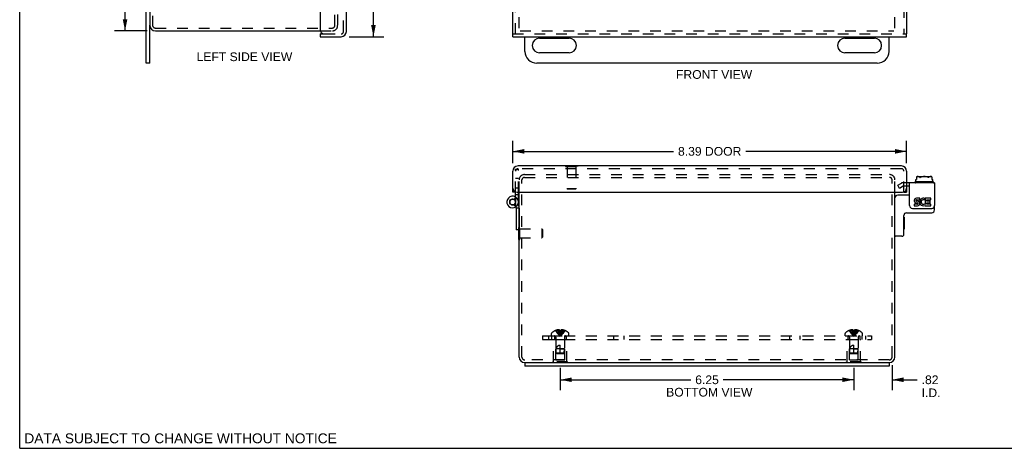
# Model space of a CAD drawing. Header units: inches. Extents: x 0 to 41.9, y 0 to 27.1.
# Tile 1 of 6: x 0 to 21, y 0 to 9.1. Entities that reach past the tile are written whole.
import ezdxf

# ---------------------------------------------------------------- set-up
doc = ezdxf.new("R2010")
doc.units = ezdxf.units.IN
doc.header["$LTSCALE"] = 2.305697
doc.header["$MEASUREMENT"] = 0
doc.linetypes.add('HIDDEN', pattern=[0.2, 0.1, -0.1])
doc.layers.get('0').update_dxf_attribs({"linetype": 'CONTINUOUS'})
for name, color, linetype in [('DEFAULT_2', 8, 'HIDDEN'), ('DIMENSIONS', 7, 'CONTINUOUS'), ('DOOR_ASSEMBLY', 7, 'CONTINUOUS'), ('SUBPANEL', 7, 'CONTINUOUS')]:
    doc.layers.add(name, color=color, linetype=linetype)
doc.styles.get("Standard").update_dxf_attribs({"font": 'arial.ttf'})
doc.dimstyles.new('DIMSTYLE_1', dxfattribs={"dimtxt": 0.184949, "dimasz": 0.246599, "dimexe": 0.09, "dimexo": 0.07, "dimgap": 0.0375, "dimtad": 0, "dimtih": 1, "dimtoh": 1, "dimzin": 4, "dimdsep": 46, "dimtxsty": 'Standard', "dimblk": '_FILLED', "dimblk1": '_FILLED', "dimblk2": '_FILLED', "dimcen": 0.09, "dimazin": 1, "dimtfac": 1, "dimtdec": 3, "dimtofl": 0, "dimtmove": 0, "dimatfit": 3, "dimldrblk": '_FILLED', "dimfxl": 0, "dimtolj": 1, "dimtzin": 4, "dimarcsym": 0})

# ---------------------------------------------------------------- blocks, each defined once
blk = doc.blocks.new('_FILLED')
at = {"color": 0, "linetype": 'ByBlock'}
blk.add_solid([(0, 0), (-1, 0.2), (-1, -0.2)], dxfattribs=at)
blk = doc.blocks.new('*D1')
at = {"layer": 'DIMENSIONS', "color": 2, "linetype": 'Continuous'}
for p, q in [((7.014, 19.131), (7.753, 19.131)), ((7.531, 19.131), (7.531, 14.236)), ((7.531, 8.756), (7.531, 13.589)), ((7.014, 8.756), (7.753, 8.756))]:
    blk.add_line(p, q, dxfattribs=at)
at = {"layer": 'DIMENSIONS', "color": 2, "linetype": 'Continuous', "xscale": 0.2465986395, "yscale": 0.2465986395, "zscale": 0.2465986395}
for p, rotation in [((7.531, 19.131), 90), ((7.531, 8.756), 270)]:
    blk.add_blockref('_FILLED', p, dxfattribs=dict(at, rotation=rotation))
at = {"layer": 'DIMENSIONS', "color": 2, "linetype": 'Continuous', "insert": (7.531, 14.144), "char_height": 0.1849, "width": 0.77417, "attachment_point": 2, "line_spacing_factor": 0.9}
blk.add_mtext('10.38\\PDOOR', dxfattribs=at)
blk = doc.blocks.new('*D2')
at = {"layer": 'DIMENSIONS', "color": 2, "linetype": 'Continuous'}
for p, q in [((10.497, 6.068), (10.497, 6.539)), ((18.882, 6.068), (18.882, 6.539)), ((10.497, 6.317), (13.922, 6.317)), ((18.882, 6.317), (15.456, 6.317))]:
    blk.add_line(p, q, dxfattribs=at)
at = {"layer": 'DIMENSIONS', "color": 2, "linetype": 'Continuous', "xscale": 0.2465986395, "yscale": 0.2465986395, "zscale": 0.2465986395, "rotation": 180}
blk.add_blockref('_FILLED', (10.497, 6.317), dxfattribs=at)
at = {"layer": 'DIMENSIONS', "color": 2, "linetype": 'Continuous', "xscale": 0.2465986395, "yscale": 0.2465986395, "zscale": 0.2465986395}
blk.add_blockref('_FILLED', (18.882, 6.317), dxfattribs=at)
at = {"layer": 'DIMENSIONS', "color": 2, "linetype": 'Continuous', "insert": (14.689, 6.41), "char_height": 0.1849, "width": 1.34827, "attachment_point": 2, "line_spacing_factor": 0.9}
blk.add_mtext('8.39 DOOR', dxfattribs=at)
blk = doc.blocks.new('*D9')
at = {"layer": 'DIMENSIONS', "color": 2, "linetype": 'Continuous'}
for p, q in [((2.716, 19.006), (2.021, 19.006)), ((2.243, 19.006), (2.243, 14.129)), ((2.243, 8.881), (2.243, 13.759)), ((2.716, 8.881), (2.021, 8.881))]:
    blk.add_line(p, q, dxfattribs=at)
at = {"layer": 'DIMENSIONS', "color": 2, "linetype": 'Continuous', "xscale": 0.2465986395, "yscale": 0.2465986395, "zscale": 0.2465986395}
for p, rotation in [((2.243, 19.006), 90), ((2.243, 8.881), 270)]:
    blk.add_blockref('_FILLED', p, dxfattribs=dict(at, rotation=rotation))
at = {"layer": 'DIMENSIONS', "color": 2, "linetype": 'Continuous', "insert": (2.243, 14.036), "char_height": 0.1849, "width": 0.64629, "attachment_point": 2, "line_spacing_factor": 0.9}
blk.add_mtext('10.13', dxfattribs=at)
blk = doc.blocks.new('*D13')
at = {"layer": 'DIMENSIONS', "color": 2, "linetype": 'Continuous'}
for p, q in [((11.507, 1.71), (11.507, 1.236)), ((17.757, 1.71), (17.757, 1.236)), ((11.507, 1.458), (14.288, 1.458)), ((17.757, 1.458), (14.975, 1.458))]:
    blk.add_line(p, q, dxfattribs=at)
at = {"layer": 'DIMENSIONS', "color": 2, "linetype": 'Continuous', "xscale": 0.2465986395, "yscale": 0.2465986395, "zscale": 0.2465986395, "rotation": 180}
blk.add_blockref('_FILLED', (11.507, 1.458), dxfattribs=at)
at = {"layer": 'DIMENSIONS', "color": 2, "linetype": 'Continuous', "xscale": 0.2465986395, "yscale": 0.2465986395, "zscale": 0.2465986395}
blk.add_blockref('_FILLED', (17.757, 1.458), dxfattribs=at)
at = {"layer": 'DIMENSIONS', "color": 2, "linetype": 'Continuous', "insert": (14.632, 1.55), "char_height": 0.1849, "width": 0.50259, "attachment_point": 2, "line_spacing_factor": 0.9}
blk.add_mtext('6.25', dxfattribs=at)
blk = doc.blocks.new('*D14')
at = {"layer": 'DIMENSIONS', "color": 2, "linetype": 'Continuous'}
for p, q in [((17.757, 1.707), (17.757, 1.236)), ((18.572, 1.77), (18.572, 1.236)), ((17.757, 1.458), (17.263, 1.458)), ((18.572, 1.458), (19.109, 1.458))]:
    blk.add_line(p, q, dxfattribs=at)
at = {"layer": 'DIMENSIONS', "color": 2, "linetype": 'Continuous', "xscale": 0.2465986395, "yscale": 0.2465986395, "zscale": 0.2465986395}
blk.add_blockref('_FILLED', (17.757, 1.458), dxfattribs=at)
at = {"layer": 'DIMENSIONS', "color": 2, "linetype": 'Continuous', "xscale": 0.2465986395, "yscale": 0.2465986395, "zscale": 0.2465986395, "rotation": 180}
blk.add_blockref('_FILLED', (18.572, 1.458), dxfattribs=at)
at = {"layer": 'DIMENSIONS', "color": 2, "linetype": 'Continuous', "insert": (19.201, 1.55), "char_height": 0.1849, "width": 0.40084, "attachment_point": 1, "line_spacing_factor": 0.9}
blk.add_mtext('.82\\PI.D.', dxfattribs=at)

msp = doc.modelspace()

# ---------------------------------------------------------------- linework, layer by layer
at = {"color": 7, "linetype": 'Continuous'}
for p, q in [((0, 0), (0, 27.126)), ((2.769, 8.194), (2.769, 9.001)), ((10.757, 8.444), (10.757, 8.756)), ((11.069, 8.725), (11.694, 8.725)), ((17.569, 8.725), (18.194, 8.725)), ((18.507, 8.444), (18.507, 8.756)), ((11.694, 8.412), (11.069, 8.412)), ((18.194, 8.412), (17.569, 8.412)), ((2.769, 8.194), (2.694, 8.194)), ((18.257, 8.194), (11.007, 8.194)), ((19.059, 5.662), (19.059, 5.658)), ((19.445, 5.672), (19.069, 5.672)), ((19.077, 5.721), (19.094, 5.721)), ((19.077, 5.672), (19.077, 5.721)), ((19.094, 5.774), (19.094, 5.721)), ((19.116, 5.782), (19.397, 5.782)), ((19.419, 5.774), (19.419, 5.721)), ((19.419, 5.721), (19.436, 5.721)), ((19.436, 5.672), (19.436, 5.721)), ((19.455, 5.662), (19.455, 5.658)), ((18.944, 5.573), (18.882, 5.573)), ((18.944, 5.385), (18.692, 5.385)), ((19.475, 5.07), (19.475, 5.162)), ((18.822, 4.55), (18.822, 4.95)), ((18.827, 4.919), (18.822, 4.919)), ((18.827, 4.919), (18.827, 4.663)), ((18.882, 5.01), (19.415, 5.01)), ((10.628, 4.444), (10.628, 4.645)), ((18.827, 4.663), (18.822, 4.663)), ((10.628, 4.444), (10.632, 4.444)), ((18.782, 4.51), (18.642, 4.51)), ((10.757, 1.822), (10.757, 1.747)), ((10.757, 1.822), (18.507, 1.822)), ((18.507, 1.822), (18.507, 1.747)), ((0, 0), (41.922, 0))]:
    msp.add_line(p, q, dxfattribs=at)
at = {"color": 3, "linetype": 'Continuous'}
for p, q in [((2.769, 18.886), (2.769, 9.001)), ((2.694, 8.194), (2.694, 9.944)), ((2.889, 8.881), (6.397, 8.881)), ((19.475, 5.648), (18.882, 5.648)), ((18.944, 5.162), (18.944, 5.648)), ((19.475, 5.648), (19.475, 5.162)), ((10.632, 1.942), (10.632, 5.447)), ((18.632, 1.942), (18.632, 5.447)), ((19.16, 5.319), (19.09, 5.319)), ((19.09, 5.287), (19.16, 5.287)), ((19.112, 5.255), (19.09, 5.255)), ((19.16, 5.287), (19.16, 5.319)), ((19.26, 5.283), (19.272, 5.313)), ((19.396, 5.319), (19.278, 5.319)), ((19.278, 5.319), (19.278, 5.185)), ((19.31, 5.287), (19.396, 5.287)), ((19.31, 5.255), (19.31, 5.287)), ((19.38, 5.255), (19.31, 5.255)), ((19.38, 5.224), (19.38, 5.255)), ((19.396, 5.287), (19.396, 5.319)), ((19.004, 5.102), (19.415, 5.102)), ((19.112, 5.191), (19.042, 5.191)), ((19.042, 5.191), (19.042, 5.158)), ((19.042, 5.158), (19.112, 5.158)), ((19.08, 5.224), (19.115, 5.224)), ((19.278, 5.185), (19.268, 5.199)), ((19.278, 5.168), (19.278, 5.158)), ((19.278, 5.158), (19.396, 5.158)), ((19.31, 5.224), (19.38, 5.224)), ((19.31, 5.191), (19.31, 5.224)), ((19.396, 5.191), (19.31, 5.191)), ((19.396, 5.158), (19.396, 5.191)), ((10.757, 1.822), (10.752, 1.822)), ((18.507, 1.747), (10.757, 1.747)), ((18.512, 1.822), (18.507, 1.822))]:
    msp.add_line(p, q, dxfattribs=at)
at = {"color": 7, "linetype": 'Continuous'}
for points in [[(19.116, 5.782), (19.112, 5.782), (19.108, 5.781), (19.105, 5.779), (19.101, 5.778), (19.098, 5.776), (19.094, 5.774)], [(19.163, 5.762), (19.161, 5.765), (19.159, 5.767), (19.156, 5.769), (19.154, 5.771), (19.151, 5.773), (19.148, 5.774), (19.145, 5.775), (19.141, 5.777), (19.137, 5.777), (19.133, 5.778), (19.129, 5.779), (19.125, 5.779), (19.121, 5.779), (19.117, 5.779), (19.113, 5.779), (19.109, 5.778), (19.105, 5.777), (19.101, 5.777), (19.098, 5.776), (19.094, 5.774)], [(19.163, 5.762), (19.164, 5.762), (19.165, 5.761), (19.165, 5.761), (19.166, 5.761), (19.167, 5.761), (19.168, 5.761), (19.169, 5.761), (19.17, 5.761), (19.171, 5.762), (19.172, 5.762)], [(19.341, 5.762), (19.337, 5.765), (19.332, 5.767), (19.327, 5.769), (19.322, 5.771), (19.317, 5.772), (19.312, 5.774), (19.307, 5.775), (19.302, 5.776), (19.296, 5.777), (19.291, 5.777), (19.286, 5.778), (19.28, 5.778), (19.275, 5.779), (19.269, 5.779), (19.264, 5.779), (19.259, 5.779), (19.253, 5.779), (19.248, 5.779), (19.243, 5.779), (19.238, 5.779), (19.233, 5.778), (19.228, 5.778), (19.224, 5.777), (19.219, 5.777), (19.214, 5.776), (19.209, 5.775), (19.204, 5.775), (19.2, 5.773), (19.195, 5.772), (19.19, 5.771), (19.186, 5.769), (19.181, 5.767), (19.176, 5.765), (19.172, 5.762)], [(19.35, 5.762), (19.349, 5.762), (19.349, 5.761), (19.348, 5.761), (19.347, 5.761), (19.346, 5.761), (19.345, 5.761), (19.344, 5.761), (19.343, 5.761), (19.342, 5.762), (19.341, 5.762)], [(19.419, 5.774), (19.416, 5.775), (19.414, 5.776), (19.412, 5.777), (19.409, 5.777), (19.407, 5.778), (19.405, 5.778), (19.402, 5.778), (19.4, 5.779), (19.397, 5.779), (19.395, 5.779), (19.392, 5.779), (19.39, 5.779), (19.387, 5.779), (19.384, 5.779), (19.382, 5.778), (19.379, 5.778), (19.377, 5.778), (19.374, 5.777), (19.371, 5.776), (19.369, 5.776), (19.366, 5.775), (19.364, 5.774), (19.361, 5.772), (19.359, 5.771), (19.357, 5.769), (19.354, 5.767), (19.352, 5.765), (19.35, 5.762)], [(19.419, 5.774), (19.417, 5.775), (19.415, 5.777), (19.413, 5.778), (19.411, 5.779), (19.409, 5.779), (19.406, 5.78), (19.404, 5.781), (19.402, 5.781), (19.4, 5.782), (19.397, 5.782)]]:
    msp.add_lwpolyline(points, dxfattribs=at)
at = {"color": 3, "linetype": 'Continuous'}
for centre, radius, start, end in [((2.889, 9.001), 0.12, 180, 270), ((19.09, 5.271), 0.0483, 90, 257.4227), ((19.09, 5.271), 0.0161, 90, 270), ((19.112, 5.207), 0.0483, 270, 90), ((19.24, 5.239), 0.0805, 66.5974, 251.8782), ((19.24, 5.239), 0.0483, 66.5974, 305.1108), ((19.004, 5.162), 0.06, 180, 270), ((19.112, 5.207), 0.0161, 270, 351.2347), ((19.109, 5.206), 0.0185, 353.4521, 71.7546), ((19.24, 5.237), 0.0789, 251.419, 296.1954), ((19.24, 5.239), 0.0805, 295.7361, 297.8522), ((19.415, 5.162), 0.06, 270, 360), ((10.752, 1.942), 0.12, 180, 270), ((18.512, 1.942), 0.12, 270, 360)]:
    msp.add_arc(centre, radius, start, end, dxfattribs=at)
at = {"color": 7, "linetype": 'Continuous'}
for centre, radius, start, end in [((11.069, 8.569), 0.156, 90, 270), ((11.694, 8.569), 0.156, 270, 90), ((17.569, 8.569), 0.156, 90, 270), ((18.194, 8.569), 0.156, 270, 90), ((11.007, 8.444), 0.25, 180, 270), ((18.257, 8.444), 0.25, 270, 360), ((19.069, 5.662), 0.01, 90, 180), ((19.445, 5.662), 0.01, 0, 90), ((19.069, 5.658), 0.01, 180, 270), ((19.445, 5.658), 0.01, 270, 360), ((18.692, 5.325), 0.06, 90, 180), ((19.415, 5.07), 0.06, 270, 360), ((18.882, 4.95), 0.06, 90, 180), ((18.642, 4.52), 0.01, 180, 270), ((18.782, 4.55), 0.04, 270, 360)]:
    msp.add_arc(centre, radius, start, end, dxfattribs=at)
at = {"layer": 'DEFAULT_2', "color": 8, "linetype": 'HIDDEN'}
for p, q in [((2.829, 18.886), (2.829, 9.001)), ((10.632, 8.941), (10.632, 18.984)), ((18.632, 8.941), (18.632, 18.946)), ((6.709, 8.993), (6.709, 9.231)), ((6.769, 9.231), (6.769, 8.993)), ((2.889, 8.941), (6.657, 8.941)), ((6.397, 8.881), (6.657, 8.881)), ((10.654, 8.881), (18.61, 8.881)), ((10.632, 5.447), (10.632, 5.71)), ((10.692, 1.942), (10.692, 5.71)), ((10.744, 5.822), (18.52, 5.822)), ((10.744, 5.762), (18.52, 5.762)), ((18.572, 1.942), (18.572, 5.71)), ((18.632, 5.447), (18.632, 5.71)), ((18.694, 5.595), (18.769, 5.638)), ((18.732, 5.53), (18.694, 5.595)), ((18.806, 5.573), (18.732, 5.53)), ((18.882, 5.648), (18.806, 5.648)), ((18.882, 5.573), (18.806, 5.573)), ((10.628, 4.645), (10.628, 4.7)), ((10.628, 4.7), (10.646, 4.7)), ((10.646, 4.444), (10.646, 4.7)), ((10.646, 4.666), (11.118, 4.666)), ((11.118, 4.666), (11.118, 4.478)), ((11.128, 4.656), (11.118, 4.666)), ((11.128, 4.656), (11.128, 4.488)), ((10.632, 4.444), (10.646, 4.444)), ((10.646, 4.478), (11.118, 4.478)), ((11.128, 4.488), (11.118, 4.478)), ((11.438, 2.506), (11.438, 2.516)), ((11.472, 2.506), (11.472, 2.521)), ((11.491, 2.506), (11.491, 2.516)), ((11.522, 2.516), (11.522, 2.506)), ((11.541, 2.506), (11.541, 2.521)), ((11.575, 2.506), (11.575, 2.516)), ((17.688, 2.506), (17.688, 2.516)), ((17.722, 2.506), (17.722, 2.521)), ((17.741, 2.506), (17.741, 2.516)), ((17.772, 2.516), (17.772, 2.506)), ((17.791, 2.506), (17.791, 2.521)), ((17.825, 2.506), (17.825, 2.516)), ((11.32, 2.392), (11.32, 2.439)), ((11.32, 2.392), (11.693, 2.392)), ((11.367, 1.838), (11.367, 2.317)), ((11.367, 2.317), (11.647, 2.317)), ((11.412, 2.307), (11.402, 2.317)), ((11.407, 2.505), (11.407, 2.506)), ((11.408, 2.506), (11.407, 2.505)), ((11.491, 2.506), (11.408, 2.506)), ((11.412, 1.88), (11.412, 2.307)), ((11.602, 2.307), (11.412, 2.307)), ((11.413, 2.364), (11.413, 2.117)), ((11.491, 2.506), (11.493, 2.483)), ((11.491, 2.506), (11.491, 2.505)), ((11.493, 2.484), (11.496, 2.462)), ((11.496, 2.462), (11.498, 2.441)), ((11.498, 2.441), (11.501, 2.421)), ((11.522, 2.505), (11.517, 2.506)), ((11.522, 2.506), (11.52, 2.483)), ((11.522, 2.506), (11.522, 2.505)), ((11.605, 2.506), (11.522, 2.506)), ((11.601, 2.364), (11.601, 2.117)), ((11.602, 2.307), (11.612, 2.317)), ((11.602, 1.88), (11.602, 2.307)), ((11.605, 2.506), (11.606, 2.505)), ((11.606, 2.506), (11.606, 2.505)), ((11.647, 1.838), (11.647, 2.317)), ((11.693, 2.392), (11.693, 2.439)), ((17.57, 2.392), (17.57, 2.439)), ((17.57, 2.392), (17.943, 2.392)), ((17.617, 2.317), (17.897, 2.317)), ((17.617, 1.838), (17.617, 2.317)), ((17.662, 2.307), (17.652, 2.317)), ((17.657, 2.505), (17.657, 2.506)), ((17.658, 2.506), (17.657, 2.505)), ((17.741, 2.506), (17.658, 2.506)), ((17.852, 2.307), (17.662, 2.307)), ((17.662, 1.88), (17.662, 2.307)), ((17.663, 2.364), (17.663, 2.117)), ((17.741, 2.506), (17.743, 2.483)), ((17.741, 2.506), (17.741, 2.505)), ((17.743, 2.484), (17.746, 2.462)), ((17.746, 2.462), (17.748, 2.441)), ((17.748, 2.441), (17.751, 2.421)), ((17.772, 2.506), (17.77, 2.483)), ((17.855, 2.506), (17.772, 2.506)), ((17.772, 2.506), (17.772, 2.505)), ((17.851, 2.364), (17.851, 2.117)), ((17.852, 2.307), (17.862, 2.317)), ((17.852, 1.88), (17.852, 2.307)), ((17.856, 2.505), (17.855, 2.506)), ((17.856, 2.506), (17.856, 2.505)), ((17.897, 1.838), (17.897, 2.317)), ((17.943, 2.392), (17.943, 2.439)), ((11.422, 2.027), (11.413, 2.117)), ((11.601, 2.117), (11.413, 2.117)), ((11.507, 2.017), (11.507, 2.197)), ((11.507, 2.117), (11.601, 2.117)), ((11.592, 2.027), (11.601, 2.117)), ((17.851, 2.117), (17.663, 2.117)), ((17.672, 2.027), (17.663, 2.117)), ((17.757, 2.017), (17.757, 2.197)), ((17.757, 2.117), (17.851, 2.117)), ((17.842, 2.027), (17.851, 2.117)), ((11.433, 2.017), (11.422, 2.027)), ((11.592, 2.027), (11.422, 2.027)), ((11.433, 2.017), (11.581, 2.017)), ((11.581, 2.017), (11.592, 2.027)), ((17.842, 2.027), (17.672, 2.027)), ((17.683, 2.017), (17.672, 2.027)), ((17.683, 2.017), (17.831, 2.017)), ((17.831, 2.017), (17.842, 2.027)), ((18.512, 1.882), (10.752, 1.882)), ((11.351, 1.817), (11.351, 1.838)), ((11.663, 1.838), (11.351, 1.838)), ((11.663, 1.817), (11.351, 1.817)), ((11.412, 1.88), (11.602, 1.88)), ((11.507, 1.817), (11.507, 1.838)), ((11.663, 1.817), (11.663, 1.838)), ((17.913, 1.838), (17.601, 1.838)), ((17.601, 1.817), (17.601, 1.838)), ((17.913, 1.817), (17.601, 1.817)), ((17.662, 1.88), (17.852, 1.88)), ((17.757, 1.817), (17.757, 1.838)), ((17.913, 1.817), (17.913, 1.838))]:
    msp.add_line(p, q, dxfattribs=at)
for points in [[(11.472, 2.521), (11.468, 2.521), (11.464, 2.52), (11.46, 2.52), (11.455, 2.519), (11.451, 2.518), (11.447, 2.518), (11.443, 2.517), (11.438, 2.516)], [(11.491, 2.516), (11.489, 2.517), (11.486, 2.518), (11.484, 2.518), (11.481, 2.519), (11.479, 2.52), (11.477, 2.52), (11.474, 2.52), (11.472, 2.521)], [(11.541, 2.521), (11.539, 2.52), (11.537, 2.52), (11.534, 2.52), (11.532, 2.519), (11.529, 2.518), (11.527, 2.518), (11.525, 2.517), (11.522, 2.516)], [(11.575, 2.516), (11.571, 2.517), (11.566, 2.518), (11.562, 2.518), (11.558, 2.519), (11.554, 2.52), (11.55, 2.52), (11.546, 2.521), (11.541, 2.521)], [(17.722, 2.521), (17.718, 2.521), (17.714, 2.52), (17.71, 2.52), (17.705, 2.519), (17.701, 2.518), (17.697, 2.518), (17.693, 2.517), (17.688, 2.516)], [(17.741, 2.516), (17.739, 2.517), (17.736, 2.518), (17.734, 2.518), (17.731, 2.519), (17.729, 2.52), (17.727, 2.52), (17.724, 2.52), (17.722, 2.521)], [(17.791, 2.521), (17.789, 2.52), (17.787, 2.52), (17.784, 2.52), (17.782, 2.519), (17.779, 2.518), (17.777, 2.518), (17.775, 2.517), (17.772, 2.516)], [(17.825, 2.516), (17.821, 2.517), (17.816, 2.518), (17.812, 2.518), (17.808, 2.519), (17.804, 2.52), (17.8, 2.52), (17.796, 2.521), (17.791, 2.521)], [(11.407, 2.505), (11.421, 2.483), (11.436, 2.462), (11.452, 2.441), (11.469, 2.421), (11.487, 2.401), (11.507, 2.382)], [(11.438, 2.506), (11.448, 2.484), (11.458, 2.462), (11.469, 2.441), (11.481, 2.421), (11.493, 2.401), (11.507, 2.382)], [(11.472, 2.506), (11.477, 2.484), (11.482, 2.462), (11.487, 2.441), (11.493, 2.421), (11.5, 2.401), (11.507, 2.382)], [(11.491, 2.505), (11.496, 2.506), (11.501, 2.506), (11.507, 2.506), (11.512, 2.506), (11.517, 2.506)], [(11.501, 2.421), (11.504, 2.401), (11.507, 2.382)], [(11.501, 2.421), (11.504, 2.401), (11.507, 2.382)], [(11.541, 2.506), (11.537, 2.484), (11.531, 2.462), (11.526, 2.441), (11.52, 2.421), (11.513, 2.401), (11.507, 2.382)], [(11.575, 2.506), (11.566, 2.484), (11.555, 2.462), (11.544, 2.441), (11.533, 2.421), (11.52, 2.401), (11.507, 2.382)], [(11.606, 2.505), (11.592, 2.483), (11.577, 2.462), (11.561, 2.441), (11.544, 2.421), (11.526, 2.401), (11.507, 2.382)], [(11.52, 2.484), (11.518, 2.462), (11.515, 2.441), (11.512, 2.421), (11.51, 2.401), (11.507, 2.382)], [(11.518, 2.462), (11.515, 2.441), (11.512, 2.421), (11.51, 2.401), (11.507, 2.382)], [(17.657, 2.505), (17.671, 2.483), (17.686, 2.462), (17.702, 2.441), (17.719, 2.421), (17.737, 2.401), (17.757, 2.382)], [(17.688, 2.506), (17.698, 2.484), (17.708, 2.462), (17.719, 2.441), (17.731, 2.421), (17.743, 2.401), (17.757, 2.382)], [(17.722, 2.506), (17.727, 2.484), (17.732, 2.462), (17.737, 2.441), (17.743, 2.421), (17.75, 2.401), (17.757, 2.382)], [(17.772, 2.505), (17.767, 2.506), (17.762, 2.506), (17.757, 2.506), (17.751, 2.506), (17.746, 2.506), (17.741, 2.505)], [(17.751, 2.421), (17.754, 2.401), (17.757, 2.382)], [(17.751, 2.421), (17.754, 2.401), (17.757, 2.382)], [(17.791, 2.506), (17.787, 2.484), (17.781, 2.462), (17.776, 2.441), (17.77, 2.421), (17.763, 2.401), (17.757, 2.382)], [(17.825, 2.506), (17.816, 2.484), (17.805, 2.462), (17.794, 2.441), (17.783, 2.421), (17.77, 2.401), (17.757, 2.382)], [(17.856, 2.505), (17.842, 2.483), (17.827, 2.462), (17.811, 2.441), (17.794, 2.421), (17.776, 2.401), (17.757, 2.382)], [(17.77, 2.484), (17.768, 2.462), (17.765, 2.441), (17.762, 2.421), (17.76, 2.401), (17.757, 2.382)], [(17.768, 2.462), (17.765, 2.441), (17.762, 2.421), (17.76, 2.401), (17.757, 2.382)], [(11.422, 2.027), (11.421, 2.039), (11.42, 2.051), (11.42, 2.062), (11.419, 2.074), (11.42, 2.085), (11.42, 2.097), (11.421, 2.107), (11.422, 2.117)], [(11.422, 2.117), (11.425, 2.125), (11.427, 2.132), (11.429, 2.138), (11.432, 2.144), (11.435, 2.15), (11.438, 2.155), (11.441, 2.16), (11.444, 2.164), (11.447, 2.168), (11.45, 2.172), (11.453, 2.175), (11.456, 2.178), (11.459, 2.18), (11.463, 2.183), (11.466, 2.185), (11.469, 2.187), (11.472, 2.189), (11.476, 2.191), (11.479, 2.192), (11.483, 2.194), (11.487, 2.195), (11.491, 2.196), (11.495, 2.196), (11.499, 2.197), (11.503, 2.197), (11.507, 2.197)], [(17.672, 2.027), (17.671, 2.039), (17.67, 2.051), (17.67, 2.062), (17.669, 2.074), (17.67, 2.085), (17.67, 2.097), (17.671, 2.107), (17.672, 2.117)], [(17.672, 2.117), (17.675, 2.125), (17.677, 2.132), (17.679, 2.138), (17.682, 2.144), (17.685, 2.15), (17.688, 2.155), (17.691, 2.16), (17.694, 2.164), (17.697, 2.168), (17.7, 2.172), (17.703, 2.175), (17.706, 2.178), (17.709, 2.18), (17.713, 2.183), (17.716, 2.185), (17.719, 2.187), (17.722, 2.189), (17.726, 2.191), (17.729, 2.192), (17.733, 2.194), (17.737, 2.195), (17.741, 2.196), (17.745, 2.196), (17.749, 2.197), (17.753, 2.197), (17.757, 2.197)], [(11.422, 2.027), (11.425, 2.025), (11.43, 2.02)], [(17.672, 2.027), (17.675, 2.025), (17.68, 2.02)]]:
    msp.add_lwpolyline(points, dxfattribs=at)
for centre, radius, start, end in [((2.889, 9.001), 0.06, 180, 270), ((6.657, 8.993), 0.112, 270, 360), ((6.657, 8.993), 0.052, 270, 360), ((10.744, 5.71), 0.112, 90, 180), ((10.744, 5.71), 0.052, 90, 180), ((18.52, 5.71), 0.112, 0, 90), ((18.52, 5.71), 0.052, 0, 90), ((18.806, 5.573), 0.075, 90, 120), ((11.507, 2.264), 0.261, 105.1941, 112.0894), ((11.507, 2.264), 0.261, 67.9106, 74.8059), ((17.757, 2.264), 0.261, 105.1941, 112.0894), ((17.757, 2.264), 0.261, 67.9106, 74.8059), ((11.34, 2.439), 0.02, 133.5138, 180), ((11.507, 2.264), 0.262, 112.3357, 133.5138), ((11.384, 2.364), 0.0282, 0, 90), ((11.629, 2.364), 0.0282, 90, 180), ((11.507, 2.264), 0.262, 46.4862, 67.6643), ((11.673, 2.439), 0.02, 0, 46.4862), ((17.59, 2.439), 0.02, 133.5138, 180), ((17.757, 2.264), 0.262, 112.3357, 133.5138), ((17.634, 2.364), 0.0282, 0, 90), ((17.879, 2.364), 0.0282, 90, 180), ((17.757, 2.264), 0.262, 46.4862, 67.6643), ((17.923, 2.439), 0.02, 0, 46.4862), ((10.752, 1.942), 0.06, 180, 270), ((18.512, 1.942), 0.06, 270, 360)]:
    msp.add_arc(centre, radius, start, end, dxfattribs=at)
at = {"layer": 'DOOR_ASSEMBLY', "color": 3, "linetype": 'Continuous'}
for p, q in [((6.394, 18.981), (6.394, 8.906)), ((6.954, 8.868), (6.954, 19.019)), ((10.497, 8.816), (10.497, 19.071)), ((18.882, 19.071), (18.882, 8.816)), ((6.394, 8.756), (6.842, 8.756)), ((10.497, 8.756), (18.882, 8.756)), ((10.497, 5.447), (10.497, 5.895)), ((18.77, 6.007), (10.609, 6.007)), ((18.882, 5.895), (18.882, 5.447)), ((10.587, 5.447), (18.792, 5.447)), ((10.631, 5.112), (10.616, 5.252)), ((10.617, 5.39), (10.617, 5.447)), ((10.617, 5.245), (10.617, 5.39))]:
    msp.add_line(p, q, dxfattribs=at)
at = {"layer": 'DOOR_ASSEMBLY', "color": 8, "linetype": 'HIDDEN'}
for p, q in [((6.894, 8.868), (6.894, 19.019)), ((10.557, 8.816), (10.557, 19.071)), ((18.822, 19.071), (18.822, 8.816)), ((6.484, 8.816), (6.842, 8.816)), ((10.497, 8.816), (18.882, 8.816)), ((10.557, 5.447), (10.557, 5.935)), ((10.557, 5.935), (10.617, 5.935)), ((10.557, 5.447), (10.557, 5.895)), ((18.77, 5.947), (10.609, 5.947)), ((10.617, 5.447), (10.617, 5.935)), ((11.619, 6.007), (11.619, 5.994)), ((11.619, 5.994), (11.875, 5.994)), ((11.653, 5.994), (11.653, 5.522)), ((11.841, 5.994), (11.841, 5.522)), ((11.875, 6.007), (11.875, 5.994)), ((18.822, 5.447), (18.822, 5.895)), ((10.557, 5.748), (10.617, 5.748)), ((10.557, 5.745), (10.617, 5.745)), ((10.617, 5.535), (10.557, 5.535)), ((11.663, 5.512), (11.653, 5.522)), ((11.841, 5.522), (11.653, 5.522)), ((11.831, 5.512), (11.663, 5.512)), ((11.831, 5.512), (11.841, 5.522)), ((10.553, 5.347), (10.524, 5.294)), ((10.617, 5.39), (10.557, 5.39)), ((10.557, 5.344), (10.557, 5.239)), ((10.617, 5.245), (10.617, 5.239))]:
    msp.add_line(p, q, dxfattribs=at)
at = {"layer": 'DOOR_ASSEMBLY', "color": 7, "linetype": 'Continuous'}
for p, q in [((6.394, 8.816), (6.484, 8.816)), ((6.394, 8.816), (6.394, 8.756)), ((10.497, 8.756), (10.497, 8.816)), ((18.882, 8.756), (18.882, 8.816)), ((11.619, 6.012), (11.619, 6.007)), ((11.619, 6.012), (11.875, 6.012)), ((11.875, 6.012), (11.875, 6.007)), ((10.557, 5.447), (10.497, 5.447)), ((10.557, 5.39), (10.557, 5.447)), ((10.557, 5.344), (10.557, 5.39)), ((10.617, 5.39), (10.557, 5.39)), ((10.571, 5.107), (10.557, 5.245)), ((18.822, 5.447), (18.882, 5.447)), ((10.564, 5.137), (10.53, 5.187)), ((10.572, 5.107), (10.572, 4.645)), ((10.632, 5.107), (10.572, 5.107)), ((10.632, 5.107), (10.632, 4.645)), ((10.568, 4.991), (10.568, 4.735)), ((10.568, 4.991), (10.572, 4.991)), ((10.568, 4.735), (10.572, 4.735)), ((10.632, 4.645), (10.572, 4.645))]:
    msp.add_line(p, q, dxfattribs=at)
msp.add_circle((10.494, 5.239), 0.0615, dxfattribs=at)
at = {"layer": 'DOOR_ASSEMBLY', "color": 3, "linetype": 'Continuous'}
for centre, radius, start, end in [((6.484, 8.906), 0.09, 180, 270), ((6.842, 8.868), 0.112, 270, 360), ((10.609, 5.895), 0.112, 90, 180), ((18.77, 5.895), 0.112, 0, 90), ((10.587, 5.537), 0.09, 180, 270), ((18.792, 5.537), 0.09, 270, 360), ((10.494, 5.239), 0.123, 6, 304.5042), ((10.494, 5.239), 0.123, 304.5077, 306.8326), ((10.542, 5.103), 0.09, 3.0042, 6)]:
    msp.add_arc(centre, radius, start, end, dxfattribs=at)
at = {"layer": 'DOOR_ASSEMBLY', "color": 8, "linetype": 'HIDDEN'}
for centre, radius, start, end in [((6.842, 8.868), 0.052, 270, 360), ((10.609, 5.895), 0.052, 90, 180), ((18.77, 5.895), 0.052, 0, 90), ((10.494, 5.239), 0.063, 304.5042, 305.6118), ((10.494, 5.239), 0.123, 304.5042, 304.5077), ((10.494, 5.239), 0.123, 306.8326, 0.1)]:
    msp.add_arc(centre, radius, start, end, dxfattribs=at)
at = {"layer": 'DOOR_ASSEMBLY', "color": 7, "linetype": 'Continuous'}
for start, end in [(6, 304.5042), (305.6118, 0.1)]:
    msp.add_arc((10.494, 5.239), 0.063, start, end, dxfattribs=at)
at = {"layer": 'SUBPANEL', "color": 8, "linetype": 'HIDDEN'}
for p, q in [((11.132, 2.392), (11.132, 2.317)), ((11.132, 2.392), (18.132, 2.392)), ((11.132, 2.317), (18.132, 2.317)), ((11.257, 2.392), (11.257, 2.317)), ((11.326, 2.317), (11.326, 2.392)), ((11.382, 2.392), (11.382, 2.317)), ((11.632, 2.392), (11.632, 2.317)), ((12.648, 2.317), (12.648, 2.392)), ((12.866, 2.317), (12.866, 2.392)), ((16.398, 2.317), (16.398, 2.392)), ((16.616, 2.317), (16.616, 2.392)), ((17.632, 2.392), (17.632, 2.317)), ((17.882, 2.392), (17.882, 2.317)), ((17.938, 2.317), (17.938, 2.392)), ((18.007, 2.392), (18.007, 2.317)), ((18.132, 2.392), (18.132, 2.317))]:
    msp.add_line(p, q, dxfattribs=at)

# ---------------------------------------------------------------- texts
at = {"layer": 'DIMENSIONS', "color": 2, "linetype": 'Continuous', "attachment_point": 2, "line_spacing_factor": 0.9}
for s, insert, char_height, width in [('LEFT SIDE VIEW', (4.784, 8.422), 0.18495, 2.03375), ('FRONT VIEW', (14.783, 8.045), 0.1849, 1.61848), ('BOTTOM VIEW', (14.681, 1.286), 0.18495, 1.83299), ('DATA SUBJECT TO CHANGE WITHOUT NOTICE', (3.425, 0.317), 0.20961, 6.64047)]:
    msp.add_mtext(s, dxfattribs=dict(at, insert=insert, char_height=char_height, width=width))

# ---------------------------------------------------------------- dimensions: what is measured, and where the dimension line sits
at = {"layer": 'DIMENSIONS', "color": 2, "linetype": 'Continuous'}
for base, p1, p2, angle, text, picture, middle in [((7.530713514, 8.756186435), (6.944277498, 19.131186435), (6.944277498, 8.756186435), 270, '<>\\PDOOR', '*D1', (7.530713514, 13.912727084)), ((17.756587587, 1.457690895), (18.571587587, 1.83984664), (17.756587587, 1.77734664), 180, '<>\\PI.D.', '*D14', (19.401731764, 1.31897916))]:
    dim = msp.add_linear_dim(base=base, p1=p1, p2=p2, angle=angle, text=text, dimstyle='DIMSTYLE_1', dxfattribs=at)
    dim.commit()
    dim.dimension.update_dxf_attribs({"geometry": picture, "text_midpoint": middle, "dimtype": 160})
dim = msp.add_linear_dim(base=(2.242711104, 8.881186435), p1=(2.786039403, 19.006186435), p2=(2.786039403, 8.881186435), angle=270, dimstyle='DIMSTYLE_1', dxfattribs=at)
dim.commit()
dim.dimension.update_dxf_attribs({"geometry": '*D9', "text_midpoint": (2.250569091, 13.942655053), "dimtype": 160})
dim = msp.add_linear_dim(base=(18.881587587, 6.31728301), p1=(10.496587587, 5.998084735), p2=(18.881587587, 5.998084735), text='<> DOOR', dimstyle='DIMSTYLE_1', dxfattribs=at)
dim.commit()
dim.dimension.update_dxf_attribs({"geometry": '*D2', "text_midpoint": (14.689087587, 6.31728301), "dimtype": 160})
dim = msp.add_linear_dim(base=(17.757, 1.458), p1=(11.507, 1.78), p2=(17.757, 1.78), dimstyle='DIMSTYLE_1', dxfattribs=at)
dim.commit()
dim.dimension.update_dxf_attribs({"geometry": '*D13', "text_midpoint": (14.631, 1.457), "dimtype": 160})

doc.saveas('drawing.dxf')
